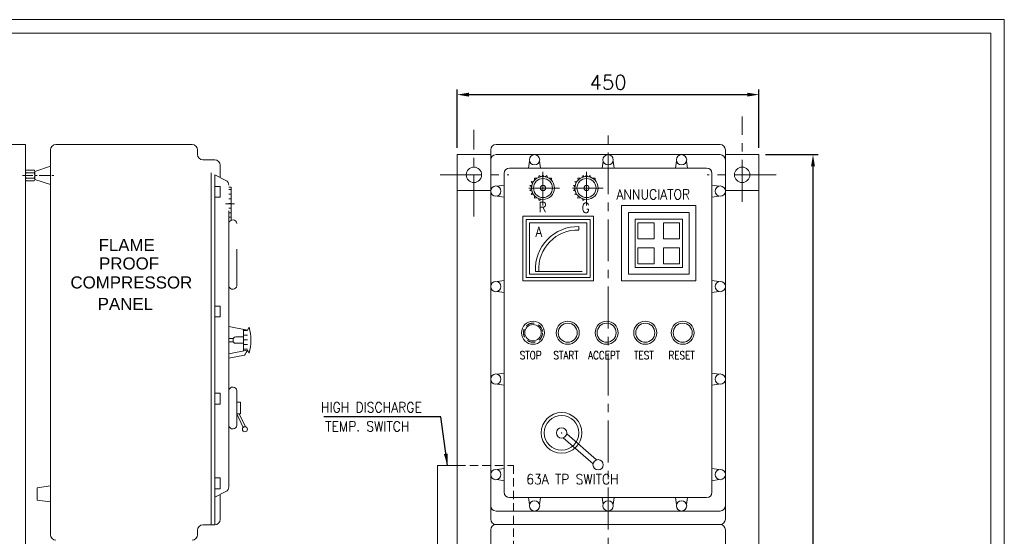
# Model space of a CAD drawing. Extents: x -365 to 4029, y -1522 to 1536.
# Tile 8 of 8: x 2561 to 4029, y 765 to 1536. Entities that reach past the tile are written whole.
import ezdxf

# ---------------------------------------------------------------- set-up
doc = ezdxf.new("R2010")
doc.units = 0
doc.header["$LTSCALE"] = 50
doc.header["$MEASUREMENT"] = 0
doc.header["$PDMODE"] = 35
doc.linetypes.add('CENTER', pattern=[2, 1.25, -0.25, 0.25, -0.25])
doc.linetypes.add('HIDDEN', pattern=[0.375, 0.25, -0.125])
doc.layers.get('0').update_dxf_attribs({"linetype": 'CONTINUOUS', "lineweight": 20})
doc.layers.get('DEFPOINTS').update_dxf_attribs({"linetype": 'CONTINUOUS', "lineweight": 20})
for name, color, linetype, lineweight in [('CEN', 8, 'CENTER', 18), ('DIM', 1, 'CONTINUOUS', 15), ('DWG', 2, 'CONTINUOUS', 20), ('HID', 7, 'HIDDEN', 25), ('TEXT', 3, 'CONTINUOUS', 18), ('THICK', 4, 'CONTINUOUS', 20)]:
    doc.layers.add(name, color=color, linetype=linetype, lineweight=lineweight)
doc.layers.add('HIDDEN', color=4, linetype='HIDDEN')
doc.styles.add('ARIAL', font='ARIAL.TTF')
doc.styles.add('ROM', font='romans.shx')
doc.dimstyles.new('DIM', dxfattribs={"dimscale": 5, "dimtxt": 2.5, "dimasz": 2.5, "dimexe": 1, "dimexo": 0.5, "dimgap": 0.5, "dimtad": 1, "dimdec": 0, "dimzin": 0, "dimdsep": 46, "dimtxsty": 'ROM', "dimcen": 1, "dimadec": 0, "dimazin": 0, "dimtfac": 1, "dimtdec": 0, "dimtofl": 0, "dimtmove": 0, "dimatfit": 3, "dimfxl": 0, "dimtolj": 1, "dimtzin": 0, "dimarcsym": 0})

# ---------------------------------------------------------------- blocks, each defined once
blk = doc.blocks.new('*D8')
at = {"layer": 'DEFPOINTS', "color": 0}
for p in [(3663.5, 1334.5), (3678.5, 34.5), (3744.1, 34.5)]:
    blk.add_point(p, dxfattribs=at)
at = {"layer": 'DIM', "color": 0, "lineweight": -2}
for p, q in [((3673.5, 1334.5), (3751.6, 1334.5)), ((3744.1, 1317), (3744.1, 52)), ((3688.5, 34.5), (3751.6, 34.5))]:
    blk.add_line(p, q, dxfattribs=at)
at = {"layer": 'DIM', "color": 0}
for points in [[(3741.2, 1317), (3747, 1317), (3744.1, 1334.5)], [(3741.2, 52), (3747, 52), (3744.1, 34.5)]]:
    blk.add_solid(points, dxfattribs=at)
at = {"layer": 'DIM', "color": 0, "lineweight": 15, "insert": (3725.9, 684.5), "char_height": 21.5, "attachment_point": 5, "rotation": 90, "style": 'ROM'}
blk.add_mtext('\\A1;1100', dxfattribs=at)
blk = doc.blocks.new('*D7')
at = {"layer": 'DEFPOINTS', "color": 0}
for p in [(3663.5, 1424), (3213.5, 1334.5), (3663.5, 1334.5)]:
    blk.add_point(p, dxfattribs=at)
at = {"layer": 'DIM', "color": 0, "lineweight": -2}
for p, q in [((3213.5, 1344.5), (3213.5, 1431.5)), ((3663.5, 1344.5), (3663.5, 1431.5)), ((3231, 1424), (3646, 1424))]:
    blk.add_line(p, q, dxfattribs=at)
at = {"layer": 'DIM', "color": 0}
for points in [[(3231, 1426.9), (3231, 1421.1), (3213.5, 1424)], [(3646, 1426.9), (3646, 1421.1), (3663.5, 1424)]]:
    blk.add_solid(points, dxfattribs=at)
at = {"layer": 'DIM', "color": 0, "lineweight": 15, "insert": (3438.5, 1442.3), "char_height": 21.5, "attachment_point": 5, "style": 'ROM'}
blk.add_mtext('\\A1;450', dxfattribs=at)

msp = doc.modelspace()

# ---------------------------------------------------------------- hatches: boundary and pattern name
at = {"layer": 'DIM', "lineweight": 15}
h = msp.add_hatch(dxfattribs=at)
h.set_pattern_fill('LINE', color=256, scale=55, style=0)
h.set_pattern_definition([(0, (785.032, -110.4044), (0, 6.875), [])])
h.paths.add_polyline_path([(2901.1, 1072.7), (2895.1, 1073.8), (2895.1, 1041.8), (2901.1, 1043)])
at = {"layer": 'THICK', "lineweight": 15}
h = msp.add_hatch(dxfattribs=at)
h.set_pattern_fill('LINE', color=256, scale=55, style=0)
h.set_pattern_definition([(0, (785.032, -72.1), (0, 6.875), [])])
h.paths.add_polyline_path([(2876.6, 1261.3), (2873.1, 1261.3), (2873.1, 1232.6, -0.232079), (2876.6, 1236.6)])
h.paths.add_polyline_path([(2876.6, 1286), (2873.1, 1286), (2873.1, 1261.3), (2876.6, 1261.3)])

# ---------------------------------------------------------------- linework, layer by layer
at = {"lineweight": 15}
msp.add_lwpolyline([(4029.4, 1535.8), (-365.4, 1535.8), (-365.4, -1522.1), (4029.4, -1522.1)], close=True, dxfattribs=at)
at = {"lineweight": 15, "const_width": 1}
msp.add_lwpolyline([(3368.7, 919.5, 1), (3369.7, 919.5, 1)], format="xyb", close=True, dxfattribs=at)
at = {"layer": 'CEN', "lineweight": 15}
for p, q in [((3638.5, 1264.1), (3638.5, 1391.4)), ((3238.5, 1242.1), (3238.5, 1371.4)), ((3438.5, -24.6), (3438.5, 1365.2)), ((3341.5, 1308.6), (3341.5, 1258.7)), ((3406.4, 1308.6), (3406.4, 1258.7)), ((3188, 1304.3), (3290.8, 1304.3)), ((3689.1, 1304.3), (3586.3, 1304.3)), ((3320.4, 1284.7), (3366.3, 1284.7)), ((3385.3, 1284.7), (3431.1, 1284.7)), ((2881.5, 1261.3), (2868.2, 1261.3))]:
    msp.add_line(p, q, dxfattribs=at)
at = {"layer": 'CEN', "lineweight": 15, "ltscale": 0.25}
msp.add_line((2565.3, 1303.5), (2612.4, 1303.5), dxfattribs=at)
at = {"layer": 'DIM', "lineweight": 15}
for p, q in [((2879.7, 1060.3), (2873.1, 1060.3)), ((2879.3, 1058.6), (2879.3, 1057.1)), ((2895.1, 1062.6), (2883.3, 1062.6)), ((2879.7, 1055.4), (2873.1, 1055.4)), ((2895.1, 1053.1), (2883.3, 1053.1))]:
    msp.add_line(p, q, dxfattribs=at)
msp.add_lwpolyline([(4009.5, -1502.3), (-345.6, -1502.3), (-345.6, 1515.9), (4009.5, 1515.9)], close=True, dxfattribs=at)
for centre, start, end in [((2883.3, 1058.6), 90, 180), ((2883.3, 1057.1), 180, 270)]:
    msp.add_arc(centre, 4, start, end, dxfattribs=at)
at = {"layer": 'DWG', "lineweight": 15}
for p, q in [((2547.7, 1349.5), (2569.7, 1349.5)), ((2569.7, 1349.5), (2569.7, 41.9)), ((2607.2, 1341.5), (2607.2, 767.6)), ((2818.4, 1349.5), (2615.2, 1349.5)), ((2826.4, 1334.8), (2826.4, 1341.5)), ((3263.5, 790.9), (3263.5, 1341.5)), ((3271.5, 1349.5), (3605.5, 1349.5)), ((3613.5, 790.9), (3613.5, 1341.5)), ((2852.1, 1326.8), (2834.4, 1326.8)), ((3213.5, 49.5), (3213.5, 1334.5)), ((3213.5, 1334.5), (3263.5, 1334.5)), ((3271.5, 1334.5), (3605.5, 1334.5)), ((3321.5, 1324.8), (3319.9, 1314.5)), ((3336.3, 1324.8), (3338, 1314.5)), ((3431.1, 1324.8), (3429.5, 1314.5)), ((3445.9, 1324.8), (3447.6, 1314.5)), ((3540.8, 1324.8), (3539.1, 1314.5)), ((3555.5, 1324.8), (3557.2, 1314.5)), ((3613.5, 1334.5), (3663.5, 1334.5)), ((3663.5, 34.5), (3663.5, 1334.5)), ((2569.7, 1297.5), (2569.7, 1309.5)), ((2582.6, 1311.5), (2570.7, 1311.5)), ((2582.6, 1307.5), (2570.7, 1307.5)), ((2583.6, 1309.5), (2607.2, 1317.2)), ((2583.6, 1297.5), (2583.6, 1309.5)), ((2846.6, 1307.3), (2846.6, 782.3)), ((2860.1, 1318.8), (2860.1, 1300.4)), ((3291.5, 1314.5), (3585.5, 1314.5)), ((2582.6, 1299.5), (2570.7, 1299.5)), ((2582.6, 1295.5), (2570.7, 1295.5)), ((2583.6, 1297.5), (2607.2, 1289.8)), ((2852, 1304.5), (2852, 782.3)), ((2852, 1304.5), (2868.8, 1296)), ((3283.5, 830.9), (3283.5, 1306.5)), ((3593.5, 830.9), (3593.5, 1306.5)), ((2852, 1287.2), (2860, 1287.2)), ((2860, 1287.2), (2860, 1271.1)), ((2873.1, 1286), (2876.6, 1286)), ((2876.6, 1286), (2876.6, 1236.6)), ((3213.5, 1280.9), (3263.5, 1280.9)), ((3273.2, 1287.5), (3283.5, 1289.2)), ((3603.8, 1287.5), (3593.5, 1289.2)), ((3663.5, 1280.9), (3613.5, 1280.9)), ((2860, 1271.1), (2852, 1271.1)), ((3273.2, 1272.8), (3283.5, 1271.1)), ((3603.8, 1272.8), (3593.5, 1271.1)), ((2873.1, 1250.6), (2873.1, 839.2)), ((2885, 1193.7), (2885, 1138.8)), ((3273.2, 1145.1), (3283.5, 1146.8)), ((3603.8, 1145.1), (3593.5, 1146.8)), ((3273.2, 1130.4), (3283.5, 1128.7)), ((3603.8, 1130.4), (3593.5, 1128.7)), ((2852, 1108.5), (2860, 1108.5)), ((2860, 1108.5), (2860, 1092.4)), ((2860, 1092.4), (2852, 1092.4)), ((3273.2, 1007.1), (3283.5, 1008.8)), ((3603.8, 1007.1), (3593.5, 1008.8)), ((3273.2, 992.3), (3283.5, 990.6)), ((3603.8, 992.3), (3593.5, 990.6)), ((2852, 978.5), (2860, 978.5)), ((2860, 978.5), (2860, 962.5)), ((2885, 982.7), (2885, 930.5)), ((2860, 962.5), (2852, 962.5)), ((2890.6, 965.2), (2885, 965.2)), ((2890.6, 965.2), (2890.6, 948)), ((2885, 948), (2894.4, 927.6)), ((2890.6, 948), (2885, 948)), ((2888.7, 948), (2897.7, 928.6)), ((3416.1, 873.3), (3371.6, 912.1)), ((3421.3, 879.2), (3376.8, 918.1)), ((3184.4, 870.8), (3184.4, 728.6)), ((3184.4, 870.8), (3213.5, 870.8)), ((3273.2, 864.7), (3283.5, 866.4)), ((3603.8, 864.7), (3593.5, 866.4)), ((2852, 852.3), (2860, 852.3)), ((2860, 852.3), (2860, 836.3)), ((2607.2, 840.4), (2587.4, 837.5)), ((2587.4, 837.5), (2587.4, 819.4)), ((3273.2, 849.9), (3283.5, 848.2)), ((3603.8, 849.9), (3593.5, 848.2)), ((2860, 836.3), (2852, 836.3)), ((2852, 823.5), (2868.8, 832)), ((2860.1, 827.6), (2860.1, 790.3)), ((3291.5, 822.9), (3585.5, 822.9)), ((3321.5, 812.6), (3319.9, 822.9)), ((3336.3, 812.6), (3338, 822.9)), ((3431.1, 812.6), (3429.5, 822.9)), ((3445.9, 812.6), (3447.6, 822.9)), ((3540.8, 812.6), (3539.1, 822.9)), ((3555.5, 812.6), (3557.2, 822.9)), ((2607.2, 816.5), (2587.4, 819.4)), ((3271.5, 802.9), (3605.5, 802.9)), ((2852.1, 782.3), (2834.4, 782.3)), ((3271.5, 782.9), (3605.5, 782.9)), ((2826.4, 774.3), (2826.4, 767.6)), ((3263.5, 442.5), (3263.5, 774.9)), ((3263.5, 774.9), (3263.5, 442.5)), ((3613.5, 442.5), (3613.5, 774.9)), ((3613.5, 774.9), (3613.5, 442.5))]:
    msp.add_line(p, q, dxfattribs=at)
for centre, radius in [((3328.9, 1326.9), 7.65), ((3438.5, 1326.9), 7.65), ((3548.1, 1326.9), 7.65), ((3238.5, 1304.3), 11.5), ((3638.5, 1304.3), 11.5), ((3271.2, 1280.1), 7.65), ((3605.9, 1280.1), 7.65), ((3271.2, 1137.7), 7.65), ((3605.9, 1137.7), 7.65), ((3271.2, 999.7), 7.65), ((3605.9, 999.7), 7.65), ((3369.2, 919.5), 30.3), ((3369.2, 919.5), 25.8), ((2897, 924.9), 3.81), ((3369.2, 919.5), 7.73), ((3423.7, 871.9), 7.73), ((3271.2, 857.3), 7.65), ((3605.9, 857.3), 7.65), ((3328.9, 810.6), 7.65), ((3438.5, 810.6), 7.65), ((3548.1, 810.6), 7.65)]:
    msp.add_circle(centre, radius, dxfattribs=at)
for centre, radius, start, end in [((2615.2, 1341.5), 8, 90, 180), ((2818.4, 1341.5), 8, 0, 90), ((3271.5, 1341.5), 8, 90, 180), ((3605.5, 1341.5), 8, 0, 90), ((2834.4, 1334.8), 8, 180, 270), ((2852.1, 1318.8), 8, 0, 90), ((3271.5, 1326.5), 8, 90, 180), ((3605.5, 1326.5), 8, 0, 90), ((2572.3, 1309.5), 2.56, 128.5691, 231.4309), ((2578.5, 1303.5), 8.79, 152.9219, 207.0781), ((2581, 1309.5), 2.56, 308.5691, 51.4309), ((2574.8, 1303.5), 8.79, 332.9219, 27.0781), ((3291.5, 1306.5), 8, 90, 180), ((3585.5, 1306.5), 8, 0, 90), ((2572.3, 1297.5), 2.56, 128.5691, 231.4309), ((2581, 1297.5), 2.56, 308.5691, 51.4309), ((2865.1, 1288.9), 8, 0, 63.0653), ((2879, 1231.1), 6.04, 8.6503, 165.3409), ((2879, 1139.7), 6.04, 194.6591, 351.3497), ((2879, 981.8), 6.04, 8.6503, 165.3409), ((2879, 931.5), 6.04, 194.6591, 351.3497), ((2865.1, 839.2), 8, 296.9347, 0), ((3291.5, 830.9), 8, 180, 270), ((3585.5, 830.9), 8, 270, 0), ((3271.5, 810.9), 8, 180, 270), ((3605.5, 810.9), 8, 270, 0), ((2834.4, 774.3), 8, 90, 180), ((2852.1, 790.3), 8, 270, 0), ((3271.5, 790.9), 8, 180, 270), ((3271.5, 790.9), 8, 180, 270), ((3271.5, 774.9), 8, 90, 180), ((3271.5, 774.9), 8, 90, 180), ((3605.5, 790.9), 8, 270, 0), ((3605.5, 790.9), 8, 270, 0), ((3605.5, 774.9), 8, 0, 90), ((3605.5, 774.9), 8, 0, 90), ((2615.2, 767.6), 8, 180, 270), ((2818.4, 767.6), 8, 270, 0)]:
    msp.add_arc(centre, radius, start, end, dxfattribs=at)
at = {"layer": 'HID', "color": 2, "lineweight": 15}
for p, q in [((3213.5, 870.8), (3297.7, 870.8)), ((3297.7, 870.8), (3297.7, 728.6))]:
    msp.add_line(p, q, dxfattribs=at)
at = {"layer": 'HIDDEN', "lineweight": 15}
msp.add_circle((3326.6, 1068.9), 14.2, dxfattribs=at)
at = {"layer": 'THICK', "lineweight": 15}
for p, q in [((3324.1, 1294.5), (3325.8, 1291.6)), ((3327, 1293.9), (3324.1, 1294.5)), ((3328.7, 1299.6), (3328.8, 1296.3)), ((3332.2, 1299.2), (3328.7, 1299.6)), ((3336, 1303.6), (3334.6, 1300.5)), ((3338.2, 1301.6), (3336, 1303.6)), ((3339.9, 1301.9), (3341.5, 1303.9)), ((3341.5, 1303.9), (3342.9, 1301.9)), ((3344.9, 1301.6), (3347.1, 1303.6)), ((3347.1, 1303.6), (3348.4, 1300.5)), ((3350.9, 1299.2), (3354.4, 1299.6)), ((3354.4, 1299.6), (3354.3, 1296.3)), ((3391.9, 1293.9), (3389, 1294.5)), ((3389, 1294.5), (3390.6, 1291.6)), ((3397.1, 1299.2), (3393.5, 1299.6)), ((3393.5, 1299.6), (3393.7, 1296.3)), ((3400.9, 1303.6), (3399.5, 1300.5)), ((3403, 1301.6), (3400.9, 1303.6)), ((3404.8, 1301.9), (3406.4, 1303.9)), ((3406.4, 1303.9), (3407.8, 1301.9)), ((3409.8, 1301.6), (3412, 1303.6)), ((3412, 1303.6), (3413.3, 1300.5)), ((3415.7, 1299.2), (3419.3, 1299.6)), ((3419.3, 1299.6), (3419.2, 1296.3)), ((3324.9, 1289.2), (3322, 1288.7)), ((3322, 1288.7), (3324.4, 1286.6)), ((3322, 1280.8), (3324.4, 1282.8)), ((3324.9, 1280.2), (3322, 1280.8)), ((3324.1, 1275), (3325.8, 1277.9)), ((3389.8, 1289.2), (3386.9, 1288.7)), ((3386.9, 1288.7), (3389.3, 1286.6)), ((3386.9, 1280.8), (3389.3, 1282.8)), ((3389.8, 1280.2), (3386.9, 1280.8)), ((3389, 1275), (3390.6, 1277.9)), ((3327, 1275.5), (3324.1, 1275)), ((3328.7, 1269.8), (3328.8, 1273.2)), ((3332.2, 1270.3), (3328.7, 1269.8)), ((3336, 1265.9), (3334.6, 1268.9)), ((3338.2, 1267.8), (3336, 1265.9)), ((3391.9, 1275.5), (3389, 1275)), ((3393.5, 1269.8), (3393.7, 1273.2)), ((3397.1, 1270.3), (3393.5, 1269.8)), ((3400.9, 1265.9), (3399.5, 1268.9)), ((3403, 1267.8), (3400.9, 1265.9)), ((3395, 1222.1), (3395.1, 1227.1)), ((3399.8, 1160.4), (3330.2, 1160.4)), ((2873.1, 1078.1), (2901.1, 1072.7)), ((2895.1, 1073.8), (2895.1, 1041.8)), ((2901.1, 1072.7), (2903.6, 1077.2)), ((2873.1, 1037.6), (2901.1, 1043)), ((2901.1, 1043), (2903.6, 1038.5)), ((2896.4, 1035.6), (2873.1, 1030.7))]:
    msp.add_line(p, q, dxfattribs=at)
for points in [[(3458.8, 1258.4), (3569.4, 1258.4), (3569.4, 1146.2), (3458.8, 1146.2)], [(3468.8, 1248.4), (3559.4, 1248.4), (3559.4, 1156.2), (3468.8, 1156.2)], [(3311.2, 1242.8), (3416.9, 1242.8), (3416.9, 1146.3), (3311.2, 1146.3)], [(3316.2, 1237.8), (3411.9, 1237.8), (3411.9, 1151.3), (3316.2, 1151.3)], [(3478.8, 1238.4), (3549.4, 1238.4), (3549.4, 1166.2), (3478.8, 1166.2)], [(3321.2, 1232.8), (3406.9, 1232.8), (3406.9, 1156.3), (3321.2, 1156.3)], [(3483.1, 1232.8), (3507.2, 1232.8), (3507.2, 1209.1), (3483.1, 1209.1)], [(3545, 1232.8), (3521, 1232.8), (3521, 1209.1), (3545, 1209.1)], [(3483.1, 1171.8), (3507.2, 1171.8), (3507.2, 1195.5), (3483.1, 1195.5)], [(3545, 1171.8), (3521, 1171.8), (3521, 1195.5), (3545, 1195.5)]]:
    msp.add_lwpolyline(points, close=True, dxfattribs=at)
for centre, radius in [((3341.5, 1284.7), 17.2), ((3341.5, 1284.7), 14.2), ((3406.4, 1284.7), 17.2), ((3406.4, 1284.7), 14.2), ((3341.5, 1284.7), 3.85), ((3406.4, 1284.7), 3.85), ((3326.6, 1068.9), 17.2), ((3326.6, 1068.9), 12.2), ((3378.4, 1068.9), 17.2), ((3378.4, 1068.9), 14.2), ((3436.4, 1068.9), 17.2), ((3436.4, 1068.9), 14.2), ((3494, 1068.9), 17.2), ((3494, 1068.9), 14.2), ((3549.8, 1068.9), 17.2), ((3549.8, 1068.9), 14.2)]:
    msp.add_circle(centre, radius, dxfattribs=at)
for centre, radius, start, end in [((3393.2, 1164), 63.1, 88.2639, 183.3064), ((3393.2, 1164), 58.1, 88.2639, 183.3064), ((2822.9, 1057.8), 82.9, 346.5302, 13.4698), ((2835.6, 1079.3), 74.9, 324.3099, 331.0399)]:
    msp.add_arc(centre, radius, start, end, dxfattribs=at)

# ---------------------------------------------------------------- texts
at = {"layer": 'TEXT', "lineweight": 15, "style": 'ROM'}
for s, height, width, p in [('ANNUCIATOR', 15, 0.9, (3451, 1267.7)), ('R', 15, 0.9, (3335, 1248.5)), ('G', 15, 0.9, (3399.1, 1247.6)), ('A', 15, 0.9, (3330, 1211.9)), ('STOP', 12, 0.8, (3306.8, 1029.3)), ('START', 12, 0.8, (3357.1, 1029.3)), ('ACCEPT', 12, 0.8, (3408.8, 1029.3)), ('TEST', 12, 0.8, (3477.3, 1029.3)), ('RESET', 12, 0.8, (3528.6, 1029.3)), ('HIGH DISCHARGE ', 15, 0.9, (3010.4, 950.1)), ('TEMP. SWITCH', 15, 0.9, (3016.8, 921.7)), ('63A TP SWITCH', 15, 0.9, (3316.6, 842.9))]:
    msp.add_text(s, height=height, dxfattribs=dict(at, width=width)).set_placement(p)
at = {"layer": 'TEXT', "lineweight": 15, "style": 'ARIAL'}
for s, p in [('FLAME', (2678.8, 1190.6)), ('PROOF', (2679.6, 1163.2)), ('COMPRESSOR', (2636.9, 1134.9)), ('PANEL', (2677.5, 1102.9))]:
    msp.add_text(s, height=18, dxfattribs=at).set_placement(p)

# ---------------------------------------------------------------- dimensions: what is measured, and where the dimension line sits
at = {"layer": 'DIM', "lineweight": 15}
dim = msp.add_linear_dim(base=(3663.5, 1424), p1=(3213.5, 1334.5), p2=(3663.5, 1334.5), dimstyle='DIM', override={"dimtxt": 4.3, "dimasz": 3.5, "dimexe": 1.5, "dimexo": 2, "dimgap": 1.5}, dxfattribs=at)
dim.commit()
dim.dimension.update_dxf_attribs({"geometry": '*D7', "text_midpoint": (3438.5, 1442.3)})
dim = msp.add_linear_dim(base=(3744.1, 34.5), p1=(3663.5, 1334.5), p2=(3678.5, 34.5), angle=90, text='1100', dimstyle='DIM', override={"dimtxt": 4.3, "dimasz": 3.5, "dimexe": 1.5, "dimexo": 2, "dimgap": 1.5}, dxfattribs=at)
dim.commit()
dim.dimension.update_dxf_attribs({"geometry": '*D8', "text_midpoint": (3725.9, 684.5)})

# ---------------------------------------------------------------- leaders
msp.add_leader([(3199, 870.8), (3189.2, 943.5), (3014.5, 943.5)], dimstyle='DIM', override={"dimtxt": 3, "dimasz": 3.5, "dimexe": 1.5, "dimexo": 2, "dimgap": 0.8}, dxfattribs=at)

doc.saveas('drawing.dxf')
